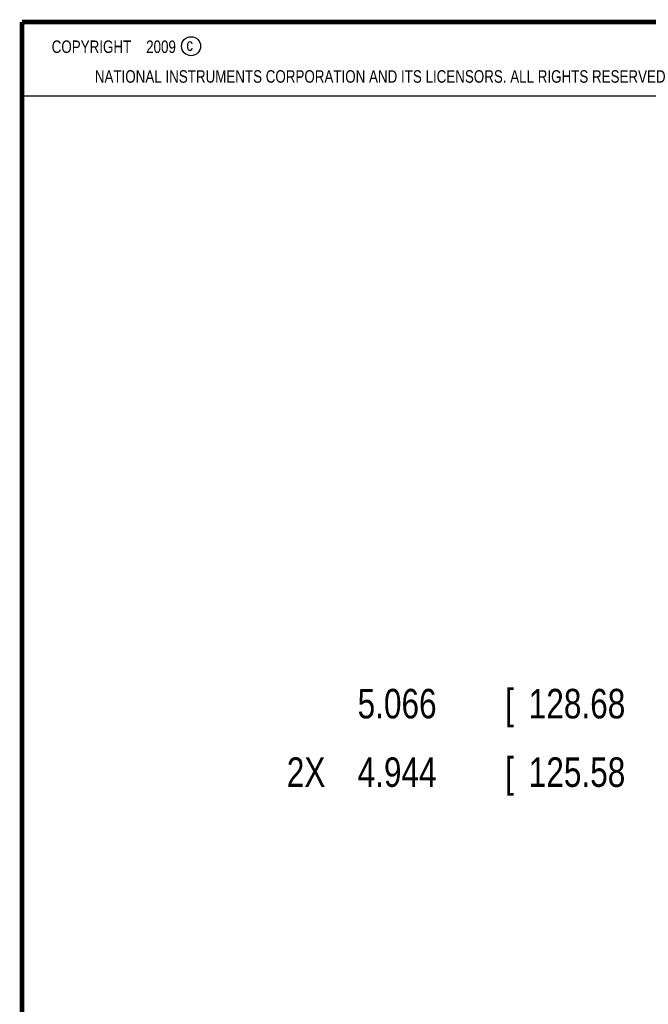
# Model space of a CAD drawing. Header units: inches. Extents: x 0.2 to 16.8, y 0.1 to 10.8.
# Tile 22 of 50: x 0.2 to 2.9, y 6.6 to 10.8. Entities that reach past the tile are written whole.
import ezdxf

# ---------------------------------------------------------------- set-up
doc = ezdxf.new("R2010")
doc.units = ezdxf.units.IN
doc.header["$LTSCALE"] = 0.935
doc.header["$MEASUREMENT"] = 0
doc.layers.get('0').update_dxf_attribs({"linetype": 'CONTINUOUS'})
doc.layers.add('DIMENSIONS', color=7, linetype='CONTINUOUS')
doc.styles.get("Standard").update_dxf_attribs({"font": 'txt', "width": 0.8})
doc.dimstyles.new('DIMSTYLE_1', dxfattribs={"dimtxt": 0.125, "dimasz": 0.18, "dimexe": 0.18, "dimexo": 0.0625, "dimgap": 0.09, "dimtad": 0, "dimtih": 1, "dimtoh": 1, "dimdec": 3, "dimzin": 4, "dimdsep": 46, "dimtxsty": 'STANDARD', "dimblk": '_FILLED', "dimblk1": '_FILLED', "dimblk2": '_FILLED', "dimcen": 0.09, "dimadec": 0, "dimazin": 0, "dimtp": 0.01, "dimtm": 0.01, "dimtfac": 1, "dimtdec": 3, "dimtofl": 0, "dimtmove": 0, "dimatfit": 3, "dimldrblk": '_FILLED', "dimfxl": 1, "dimtolj": 1, "dimtzin": 4, "dimarcsym": 0})

# ---------------------------------------------------------------- blocks, each defined once
blk = doc.blocks.new('*D3')
at = {"layer": 'DIMENSIONS', "color": 2, "linetype": 'CONTINUOUS'}
for p, q in [((3.4779, 7.7491), (3.3915, 7.5809)), ((3.8414, 7.7491), (3.4779, 7.7491)), ((3.3915, 7.5809), (3.1589, 7.5809))]:
    blk.add_line(p, q, dxfattribs=at)
at = {"layer": 'DIMENSIONS', "color": 2, "linetype": 'CONTINUOUS', "width": 0.8}
for s, p in [('2X ', (1.3714, 7.5184)), ('4.944', (1.6714, 7.5184)), ('[', (2.2964, 7.5184)), ('125.58', (2.3964, 7.5184)), (']', (2.9964, 7.5184))]:
    blk.add_text(s, height=0.125, dxfattribs=at).set_placement(p)
blk = doc.blocks.new('_FILLED')
at = {"color": 0, "linetype": 'BYBLOCK'}
blk.add_solid([(0, 0), (-1, 0.174), (-1, -0.174)], dxfattribs=at)
blk = doc.blocks.new('*D4')
at = {"layer": 'DIMENSIONS', "color": 2, "linetype": 'CONTINUOUS'}
blk.add_line((3.7839, 7.8711), (3.1589, 7.8711), dxfattribs=at)
at = {"layer": 'DIMENSIONS', "color": 2, "linetype": 'CONTINUOUS', "width": 0.8}
for s, p in [('5.066', (1.6714, 7.8086)), ('[', (2.2964, 7.8086)), ('128.68', (2.3964, 7.8086)), (']', (2.9964, 7.8086))]:
    blk.add_text(s, height=0.125, dxfattribs=at).set_placement(p)

msp = doc.modelspace()

# ---------------------------------------------------------------- linework, layer by layer
at = {"color": 2, "linetype": 'CONTINUOUS'}
for p, q in [((0.25, 10.7586), (3.625, 10.7586)), ((0.25, 10.7586), (0.25, 10.4456)), ((0.25, 10.4456), (3.625, 10.4456))]:
    msp.add_line(p, q, dxfattribs=at)
at = {"color": 7, "linetype": 'CONTINUOUS', "const_width": 0.02}
for points in [[(0.25, 10.7586), (0.25, 0.2586)], [(16.75, 10.7586), (0.25, 10.7586)]]:
    msp.add_lwpolyline(points, dxfattribs=at)
at = {"color": 2, "linetype": 'CONTINUOUS'}
msp.add_circle((0.9659, 10.6562), 0.0403, dxfattribs=at)

# ---------------------------------------------------------------- texts
at = {"color": 2, "linetype": 'CONTINUOUS', "width": 0.8}
for s, p in [('c', (0.946, 10.6363)), ('NATIONAL INSTRUMENTS CORPORATION AND ITS LICENSORS. ALL RIGHTS RESERVED', (0.5583, 10.5016))]:
    msp.add_text(s, height=0.053, dxfattribs=at).set_placement(p)
at = {"color": 2, "linetype": 'CONTINUOUS', "insert": (0.3125, 10.6805), "char_height": 0.053, "width": 0.8904, "attachment_point": 1}
msp.add_mtext('    COPYRIGHT    2009', dxfattribs=at)

# ---------------------------------------------------------------- dimensions: what is measured, and where the dimension line sits
at = {"layer": 'DIMENSIONS', "color": 2, "linetype": 'CONTINUOUS'}
dim = msp.add_ordinate_dim(feature_location=(3.7839, 7.8711), offset=(-0.625, 0), dtype=0, origin=(3.8464, 2.8051), dimstyle='DIMSTYLE_1', dxfattribs=at)
dim.commit()
dim.dimension.update_dxf_attribs({"geometry": '*D4', "text_midpoint": (2.3839, 7.8711)})
dim = msp.add_ordinate_dim(feature_location=(3.8414, 7.7491), offset=(-0.6825, -0.1682), dtype=0, origin=(3.8464, 2.8051), text='2X <>', dimstyle='DIMSTYLE_1', dxfattribs=at)
dim.commit()
dim.dimension.update_dxf_attribs({"geometry": '*D3', "text_midpoint": (2.2339, 7.5809)})

doc.saveas('drawing.dxf')
